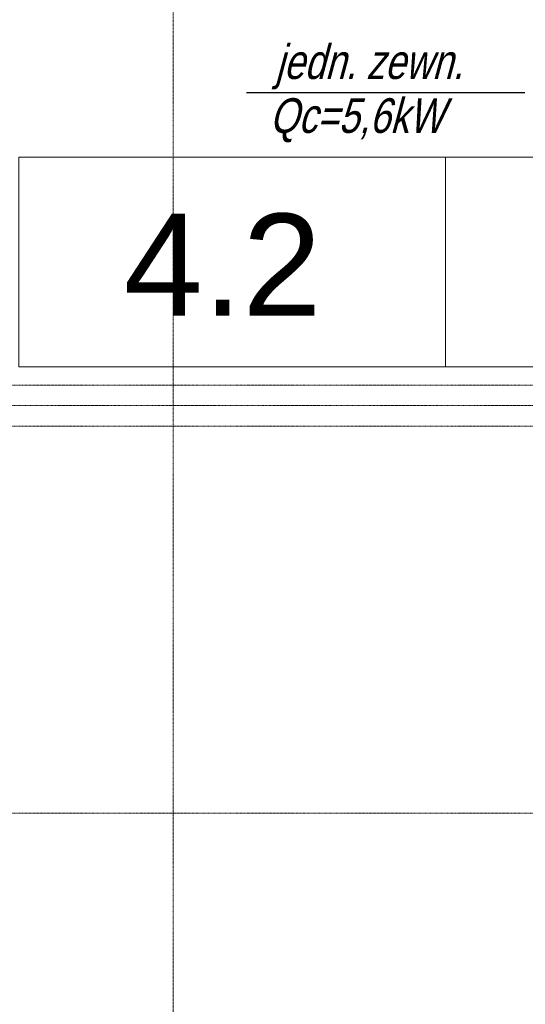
# Model space of a CAD drawing. Header units: millimetres. Extents: x 49908 to 79848, y -11883 to -3092.
# Tile 170 of 222: x 75925 to 76173, y -10710 to -10227. Entities that reach past the tile are written whole.
import ezdxf

# ---------------------------------------------------------------- set-up
doc = ezdxf.new("R2010")
doc.units = ezdxf.units.MM
doc.linetypes.add('B$GRUBA', pattern=[0])
doc.linetypes.add('DASHDOT', pattern=[1, 0.5, -0.25, 0, -0.25])
doc.layers.add('A_CIENKA', color=9, linetype='Continuous', lineweight=9)
doc.layers.add('A_OSIE', color=9, linetype='DASHDOT', lineweight=9)
doc.layers.add('S_Opis CO', color=2, linetype='Continuous')
doc.styles.add('ARIAL 1.0', font='arial.ttf')
doc.styles.add('ROMANS', font='romanpl.shx', dxfattribs={"bigfont": 'romanbigpl.shx'})

msp = doc.modelspace()

# ---------------------------------------------------------------- linework, layer by layer
at = {"layer": 'A_CIENKA'}
for points in [[(76133.99, -10397.57), (75924.69, -10397.57), (75924.69, -10294.8), (76133.99, -10294.8), (76133.99, -10397.57)], [(76343.29, -10397.57), (76133.99, -10397.57), (76133.99, -10294.8), (76343.29, -10294.8), (76343.29, -10397.57)]]:
    msp.add_lwpolyline(points, dxfattribs=at)
at = {"layer": 'A_OSIE', "ltscale": 0.3, "transparency": 33554559}
for p, q in [((76000.4, -11540.32), (76000.4, -8492.97)), ((78251.74, -10406.68), (75350.78, -10406.68)), ((78254.43, -10416.68), (75350.78, -10416.68)), ((78251.74, -10426.68), (75350.78, -10426.68)), ((78251.74, -10616.68), (75350.78, -10616.68))]:
    msp.add_line(p, q, dxfattribs=at)
at = {"layer": 'S_Opis CO', "color": 3, "ltscale": 0.1}
msp.add_line((76036.38, -10263.1), (76172.84, -10263.1), dxfattribs=at)

# ---------------------------------------------------------------- texts
at = {"layer": 'A_CIENKA', "linetype": 'B$GRUBA', "style": 'ARIAL 1.0'}
msp.add_text('4.2', height=50, dxfattribs=at).set_placement((75976.13, -10372.51))
at = {"layer": 'S_Opis CO', "lineweight": 18, "style": 'ROMANS', "oblique": 15, "width": 0.8}
for s, p in [('jedn. zewn.', (76050.53, -10256.41)), ('Qc=5,6kW', (76047.63, -10282.86))]:
    msp.add_text(s, height=17, dxfattribs=at).set_placement(p)

doc.saveas('drawing.dxf')
